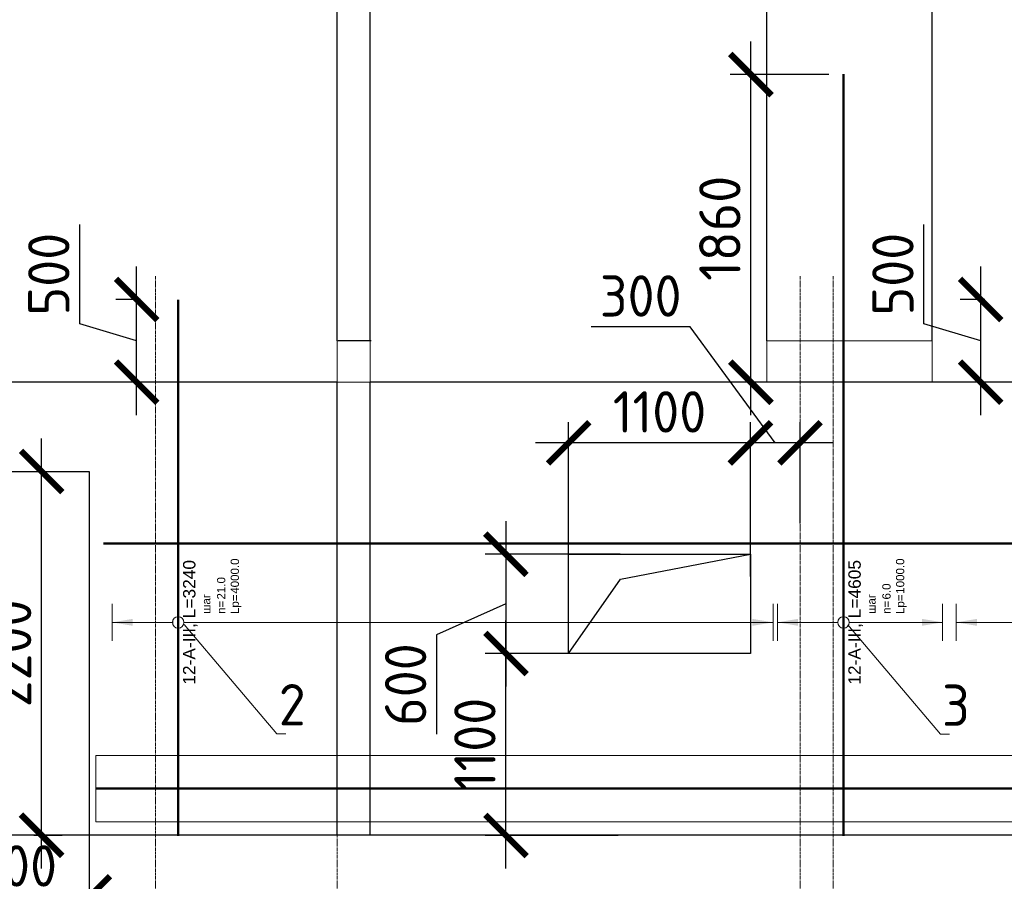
# Model space of a CAD drawing. Header units: millimetres. Extents: x 376598 to 1249954, y -318491 to -22134.
# Tile 218 of 256: x 590956 to 596913, y -32018 to -26808. Entities that reach past the tile are written whole.
import ezdxf
from ezdxf import colors
from ezdxf.entities.mleader import LeaderData, LeaderLine
from ezdxf.enums import TextEntityAlignment as Align
from ezdxf.math import Vec2, Vec3

# ---------------------------------------------------------------- set-up
doc = ezdxf.new("R2010")
doc.units = ezdxf.units.MM
doc.set_wipeout_variables(frame=1)
for name, pattern in [('______5', [1100, 800, -100, 100, -100]), ('________', [0]), ('осевая', [50.8, 31.75, -6.35, 6.35, -6.35])]:
    doc.linetypes.add(name, pattern=pattern)
for name, color, linetype, lineweight in [('Standard', 7, 'Continuous', 25), ('АрмСтер', 2, 'Continuous', 50), ('Оси', 40, '______5', 18), ('подоснова', 151, 'Continuous', 5), ('РАЗМЕРЫ', 1, 'Continuous', 9)]:
    doc.layers.add(name, color=color, linetype=linetype, lineweight=lineweight)
doc.layers.add('АрмСтер_атрибуты', color=2, linetype='Continuous', lineweight=0, plot=False)
doc.layers.add('Размеры _поперечного армирования', color=7, linetype='Continuous')
doc.styles.add('GOST-2.304_Type-B', font='GOST_Common.ttf')
doc.styles.get("Standard").update_dxf_attribs({"font": 'arial.ttf'})
doc.styles.add('Аннотативный', font='arial.ttf')
doc.dimstyles.new('СПДС', dxfattribs={"dimscale": 100, "dimtxt": 2.5, "dimasz": 2.5, "dimexe": 1.25, "dimexo": 0, "dimtad": 1, "dimdec": 0, "dimtxsty": 'GOST-2.304_Type-B', "dimblk": 'ARCHTICK', "dimcen": 2.5, "dimdle": 2, "dimadec": 0, "dimazin": 2, "dimtfac": 0.75, "dimtdec": 0, "dimtmove": 1, "dimatfit": 3, "dimfxl": 1, "dimtolj": 1, "dimarcsym": 1})

# ---------------------------------------------------------------- blocks, each defined once
blk = doc.blocks.new('*U101')
at = {"layer": 'РАЗМЕРЫ'}
for p, q in [((112.5, 400), (-112.5, 400)), ((112.5, -3600), (-112.5, -3600))]:
    blk.add_line(p, q, dxfattribs=at)
at = {"layer": 'РАЗМЕРЫ', "ltscale": 15}
blk.add_line((0, -3600), (0, 400), dxfattribs=at)
at = {"layer": 'РАЗМЕРЫ'}
for points in [[(0, 400), (20.9, 274.8), (-20.9, 274.8)], [(0, -3600), (20.9, -3474.8), (-20.9, -3474.8)]]:
    blk.add_solid(points, dxfattribs=at)
at = {"layer": 'АрмСтер_атрибуты', "color": 215, "ltscale": 15, "style": 'Аннотативный'}
for s, p in [('шаг', (51.4, -194.2)), ('n=', (51.4, -285.1)), ('Lр=', (50.2, -367.8))]:
    blk.add_text(s, height=50, dxfattribs=at).set_placement(p)
at = {"layer": 'АрмСтер_атрибуты', "style": 'Аннотативный', "flags": 8}
blk.add_attdef('ПОЗ', (110, 29.6), '', height=75, dxfattribs=at)
at = {"layer": 'АрмСтер_атрибуты', "color": 215, "style": 'Аннотативный'}
for tag, p, flags in [('ШАГ', (190.9, -194.2), 10), ('КОЛ', (138, -285.1), 8), ('ШИРИНА', (172.9, -367.8), 8)]:
    blk.add_attdef(tag, p, '', height=50, dxfattribs=dict(at, flags=flags))
at = {"layer": 'АрмСтер_атрибуты', "flags": 9}
for tag, p in [('МАССА', (-2096, -410.5)), ('ОБОЗНАЧЕНИЕ', (-2096, -524.4))]:
    blk.add_attdef(tag, p, '', height=75, dxfattribs=at)
at = {"linetype": 'Continuous', "lineweight": 0}
blk.add_wipeout([(35, 0), (28.3, 20.6), (10.8, 33.3), (-10.8, 33.3), (-28.3, 20.6), (-35, 0), (-28.3, -20.6), (-10.8, -33.3), (10.8, -33.3), (28.3, -20.6)], dxfattribs=at)
at = {"color": 0, "linetype": 'ByBlock', "lineweight": -2, "ltscale": 100}
blk.add_line((-1290, 0), (1950, 0), dxfattribs=at)
at = {"layer": 'РАЗМЕРЫ'}
blk.add_circle((0, 0), 35, dxfattribs=at)
at = {"layer": 'АрмСтер_атрибуты', "style": 'Аннотативный', "flags": 8}
blk.add_attdef('НАИМЕНОВАНИЕ', text='', height=75, dxfattribs=at).set_placement((0, -29.3), align=Align.TOP_CENTER)
blk = doc.blocks.new('*U148')
at = {"color": 0, "linetype": 'ByBlock', "lineweight": -2, "ltscale": 100}
blk.add_line((-6683.2, 0), (5111.8, 0), dxfattribs=at)
at = {"layer": 'АрмСтер_атрибуты', "flags": 9}
for tag, p in [('МАССА', (3805.8, 4789.5)), ('ОБОЗНАЧЕНИЕ', (3805.8, 4675.6))]:
    blk.add_attdef(tag, p, '', height=75, dxfattribs=at)
at = {"layer": 'АрмСтер_атрибуты', "style": 'Аннотативный', "flags": 8}
blk.add_attdef('ПОЗ', (110, 29.6), '', height=75, dxfattribs=at)
blk.add_attdef('НАИМЕНОВАНИЕ', text='', height=75, dxfattribs=at).set_placement((0, -29.3), align=Align.TOP_CENTER)
at = {"layer": 'АрмСтер_атрибуты', "color": 215, "style": 'Аннотативный'}
for tag, p, flags in [('ШАГ', (190.9, -194.2), 10), ('КОЛ', (138, -285.1), 8), ('ШИРИНА', (172.9, -367.8), 8)]:
    blk.add_attdef(tag, p, '', height=50, dxfattribs=dict(at, flags=flags))
blk = doc.blocks.new('_ArchTick')
at = {"color": 0, "linetype": 'ByBlock', "const_width": 0.15}
blk.add_lwpolyline([(-0.5, -0.5), (0.5, 0.5)], dxfattribs=at)
blk = doc.blocks.new('*D2046')
at = {"layer": 'DEFPOINTS', "color": 0, "lineweight": 0, "transparency": 16777216}
for p in [(591663.1, -28499.5), (591687.5, -28499.5), (591687.5, -28999.5)]:
    blk.add_point(p, dxfattribs=at)
at = {"layer": 'РАЗМЕРЫ', "color": 0, "lineweight": -2, "transparency": 16777216}
for p, q in [((591319.3, -28646.3), (591319.3, -28046.3)), ((591663.1, -29199.5), (591663.1, -28299.5)), ((591687.5, -28499.5), (591538.1, -28499.5)), ((591663.1, -28749.5), (591319.3, -28646.3)), ((591687.5, -28999.5), (591538.1, -28999.5))]:
    blk.add_line(p, q, dxfattribs=at)
at = {"layer": 'РАЗМЕРЫ', "color": 0, "lineweight": -2, "transparency": 16777216, "xscale": 250, "yscale": 250, "zscale": 250}
for p, rotation in [((591663.1, -28499.5), 90), ((591663.1, -28999.5), 270)]:
    blk.add_blockref('_ArchTick', p, dxfattribs=dict(at, rotation=rotation))
at = {"layer": 'РАЗМЕРЫ', "color": 0, "lineweight": 0, "transparency": 16777216, "insert": (591131.8, -28346.3), "char_height": 250, "attachment_point": 5, "rotation": 90, "style": 'GOST-2.304_Type-B'}
blk.add_mtext('\\A1;500', dxfattribs=at)
blk = doc.blocks.new('*U697')
at = {"layer": 'РАЗМЕРЫ'}
for p, q in [((112.5, 400), (-112.5, 400)), ((112.5, -600), (-112.5, -600))]:
    blk.add_line(p, q, dxfattribs=at)
at = {"layer": 'РАЗМЕРЫ', "ltscale": 15}
blk.add_line((0, -600), (0, 400), dxfattribs=at)
at = {"layer": 'РАЗМЕРЫ'}
for points in [[(0, 400), (20.9, 274.8), (-20.9, 274.8)], [(0, -600), (20.9, -474.8), (-20.9, -474.8)]]:
    blk.add_solid(points, dxfattribs=at)
at = {"layer": 'АрмСтер_атрибуты', "color": 215, "ltscale": 15, "style": 'Аннотативный'}
for s, p in [('шаг', (51.4, -194.2)), ('n=', (51.4, -285.1)), ('Lр=', (50.2, -367.8))]:
    blk.add_text(s, height=50, dxfattribs=at).set_placement(p)
at = {"layer": 'АрмСтер_атрибуты', "style": 'Аннотативный', "flags": 8}
blk.add_attdef('ПОЗ', (110, 29.6), '', height=75, dxfattribs=at)
at = {"layer": 'АрмСтер_атрибуты', "color": 215, "style": 'Аннотативный'}
for tag, p, flags in [('ШАГ', (190.9, -194.2), 10), ('КОЛ', (138, -285.1), 8), ('ШИРИНА', (172.9, -367.8), 8)]:
    blk.add_attdef(tag, p, '', height=50, dxfattribs=dict(at, flags=flags))
at = {"layer": 'АрмСтер_атрибуты', "flags": 9}
for tag, p in [('МАССА', (-2096, -810.5)), ('ОБОЗНАЧЕНИЕ', (-2096, -924.4))]:
    blk.add_attdef(tag, p, '', height=75, dxfattribs=at)
at = {"linetype": 'Continuous', "lineweight": 0}
blk.add_wipeout([(35, 0), (28.3, 20.6), (10.8, 33.3), (-10.8, 33.3), (-28.3, 20.6), (-35, 0), (-28.3, -20.6), (-10.8, -33.3), (10.8, -33.3), (28.3, -20.6)], dxfattribs=at)
at = {"color": 0, "linetype": 'ByBlock', "lineweight": -2, "ltscale": 100}
blk.add_line((-1290, 0), (3315, 0), dxfattribs=at)
at = {"layer": 'РАЗМЕРЫ'}
blk.add_circle((0, 0), 35, dxfattribs=at)
at = {"layer": 'АрмСтер_атрибуты', "style": 'Аннотативный', "flags": 8}
blk.add_attdef('НАИМЕНОВАНИЕ', text='', height=75, dxfattribs=at).set_placement((0, -29.3), align=Align.TOP_CENTER)
blk = doc.blocks.new('*U700')
at = {"layer": 'РАЗМЕРЫ'}
for p, q in [((112.5, 400), (-112.5, 400)), ((112.5, -1200), (-112.5, -1200))]:
    blk.add_line(p, q, dxfattribs=at)
at = {"layer": 'РАЗМЕРЫ', "ltscale": 15}
blk.add_line((0, -1200), (0, 400), dxfattribs=at)
at = {"layer": 'РАЗМЕРЫ'}
for points in [[(0, 400), (20.9, 274.8), (-20.9, 274.8)], [(0, -1200), (20.9, -1074.8), (-20.9, -1074.8)]]:
    blk.add_solid(points, dxfattribs=at)
at = {"layer": 'АрмСтер_атрибуты', "color": 215, "ltscale": 15, "style": 'Аннотативный'}
for s, p in [('шаг', (51.4, -194.2)), ('n=', (51.4, -285.1)), ('Lр=', (50.2, -367.8))]:
    blk.add_text(s, height=50, dxfattribs=at).set_placement(p)
at = {"layer": 'АрмСтер_атрибуты', "style": 'Аннотативный', "flags": 8}
blk.add_attdef('ПОЗ', (110, 29.6), '', height=75, dxfattribs=at)
at = {"layer": 'АрмСтер_атрибуты', "color": 215, "style": 'Аннотативный'}
for tag, p, flags in [('ШАГ', (190.9, -194.2), 10), ('КОЛ', (138, -285.1), 8), ('ШИРИНА', (172.9, -367.8), 8)]:
    blk.add_attdef(tag, p, '', height=50, dxfattribs=dict(at, flags=flags))
at = {"layer": 'АрмСтер_атрибуты', "flags": 9}
for tag, p in [('МАССА', (-2096, -410.5)), ('ОБОЗНАЧЕНИЕ', (-2096, -524.4))]:
    blk.add_attdef(tag, p, '', height=75, dxfattribs=at)
at = {"linetype": 'Continuous', "lineweight": 0}
blk.add_wipeout([(35, 0), (28.3, 20.6), (10.8, 33.3), (-10.8, 33.3), (-28.3, 20.6), (-35, 0), (-28.3, -20.6), (-10.8, -33.3), (10.8, -33.3), (28.3, -20.6)], dxfattribs=at)
at = {"color": 0, "linetype": 'ByBlock', "lineweight": -2, "ltscale": 100}
blk.add_line((-1290, 0), (1950, 0), dxfattribs=at)
at = {"layer": 'РАЗМЕРЫ'}
blk.add_circle((0, 0), 35, dxfattribs=at)
at = {"layer": 'АрмСтер_атрибуты', "style": 'Аннотативный', "flags": 8}
blk.add_attdef('НАИМЕНОВАНИЕ', text='', height=75, dxfattribs=at).set_placement((0, -29.3), align=Align.TOP_CENTER)
blk = doc.blocks.new('*D2079')
at = {"layer": 'DEFPOINTS', "color": 0, "lineweight": 0, "transparency": 16777216}
for p in [(596770.5, -28499.5), (596794.9, -28499.5), (596794.9, -28999.5)]:
    blk.add_point(p, dxfattribs=at)
at = {"layer": 'РАЗМЕРЫ', "color": 0, "lineweight": -2, "transparency": 16777216}
for p, q in [((596426.7, -28646.3), (596426.7, -28046.3)), ((596770.5, -29199.5), (596770.5, -28299.5)), ((596794.9, -28499.5), (596645.5, -28499.5)), ((596770.5, -28749.5), (596426.7, -28646.3)), ((596794.9, -28999.5), (596645.5, -28999.5))]:
    blk.add_line(p, q, dxfattribs=at)
at = {"layer": 'РАЗМЕРЫ', "color": 0, "lineweight": -2, "transparency": 16777216, "xscale": 250, "yscale": 250, "zscale": 250}
for p, rotation in [((596770.5, -28499.5), 90), ((596770.5, -28999.5), 270)]:
    blk.add_blockref('_ArchTick', p, dxfattribs=dict(at, rotation=rotation))
at = {"layer": 'РАЗМЕРЫ', "color": 0, "lineweight": 0, "transparency": 16777216, "insert": (596239.2, -28346.3), "char_height": 250, "attachment_point": 5, "rotation": 90, "style": 'GOST-2.304_Type-B'}
blk.add_mtext('\\A1;500', dxfattribs=at)
blk = doc.blocks.new('_None')
blk = doc.blocks.new('*D2081')
at = {"layer": 'DEFPOINTS', "color": 0, "lineweight": 0, "transparency": 16777216}
for p in [(595379.5, -27139.4), (595851.1, -27139.4), (595851.1, -28999.5)]:
    blk.add_point(p, dxfattribs=at)
at = {"layer": 'РАЗМЕРЫ', "color": 0, "lineweight": -2, "transparency": 16777216}
for p, q in [((595379.5, -29199.5), (595379.5, -26939.4)), ((595851.1, -27139.4), (595254.5, -27139.4)), ((595851.1, -28999.5), (595254.5, -28999.5))]:
    blk.add_line(p, q, dxfattribs=at)
at = {"layer": 'РАЗМЕРЫ', "color": 0, "lineweight": -2, "transparency": 16777216, "xscale": 250, "yscale": 250, "zscale": 250}
for p, rotation in [((595379.5, -27139.4), 90), ((595379.5, -28999.5), 270)]:
    blk.add_blockref('_ArchTick', p, dxfattribs=dict(at, rotation=rotation))
at = {"layer": 'РАЗМЕРЫ', "color": 0, "lineweight": 0, "transparency": 16777216, "insert": (595192, -28069.4), "char_height": 250, "attachment_point": 5, "rotation": 90, "style": 'GOST-2.304_Type-B'}
blk.add_mtext('\\A1;1860', dxfattribs=at)
blk = doc.blocks.new('*U748')
at = {"color": 0, "linetype": 'ByBlock', "lineweight": -2, "ltscale": 100}
blk.add_line((-6683.2, 0), (5111.8, 0), dxfattribs=at)
at = {"layer": 'АрмСтер_атрибуты', "flags": 9}
for tag, p in [('МАССА', (3805.8, 3789.5)), ('ОБОЗНАЧЕНИЕ', (3805.8, 3675.6))]:
    blk.add_attdef(tag, p, '', height=75, dxfattribs=at)
at = {"layer": 'АрмСтер_атрибуты', "style": 'Аннотативный', "flags": 8}
blk.add_attdef('ПОЗ', (110, 29.6), '', height=75, dxfattribs=at)
blk.add_attdef('НАИМЕНОВАНИЕ', text='', height=75, dxfattribs=at).set_placement((0, -29.3), align=Align.TOP_CENTER)
at = {"layer": 'АрмСтер_атрибуты', "color": 215, "style": 'Аннотативный'}
for tag, p, flags in [('ШАГ', (190.9, -194.2), 10), ('КОЛ', (138, -285.1), 8), ('ШИРИНА', (172.9, -367.8), 8)]:
    blk.add_attdef(tag, p, '', height=50, dxfattribs=dict(at, flags=flags))
blk = doc.blocks.new('*D2562')
at = {"layer": 'DEFPOINTS', "color": 0, "lineweight": 0, "transparency": 16777216}
for p in [(595376.9, -29366.7), (595676.9, -29853.5), (595376.9, -30175.5)]:
    blk.add_point(p, dxfattribs=at)
at = {"layer": 'РАЗМЕРЫ', "color": 0, "lineweight": -2, "transparency": 16777216}
for p, q in [((595013.1, -28665.9), (594413.1, -28665.9)), ((595526.9, -29366.7), (595013.1, -28665.9)), ((595376.9, -30175.5), (595376.9, -29241.7)), ((595676.9, -29853.5), (595676.9, -29241.7)), ((595876.9, -29366.7), (595176.9, -29366.7))]:
    blk.add_line(p, q, dxfattribs=at)
at = {"layer": 'РАЗМЕРЫ', "color": 0, "lineweight": -2, "transparency": 16777216, "xscale": 250, "yscale": 250, "zscale": 250, "rotation": 180}
blk.add_blockref('_ArchTick', (595376.9, -29366.7), dxfattribs=at)
at = {"layer": 'РАЗМЕРЫ', "color": 0, "lineweight": -2, "transparency": 16777216, "xscale": 250, "yscale": 250, "zscale": 250}
blk.add_blockref('_ArchTick', (595676.9, -29366.7), dxfattribs=at)
at = {"layer": 'РАЗМЕРЫ', "color": 0, "lineweight": 0, "transparency": 16777216, "insert": (594713.1, -28478.4), "char_height": 250, "attachment_point": 5, "style": 'GOST-2.304_Type-B'}
blk.add_mtext('\\A1;300', dxfattribs=at)
blk = doc.blocks.new('*D2563')
at = {"layer": 'DEFPOINTS', "color": 0, "lineweight": 0, "transparency": 16777216}
for p in [(594276.9, -29366.7), (595376.9, -29708.6), (594276.9, -30136)]:
    blk.add_point(p, dxfattribs=at)
at = {"layer": 'РАЗМЕРЫ', "color": 0, "lineweight": -2, "transparency": 16777216}
for p, q in [((594276.9, -30136), (594276.9, -29241.7)), ((595376.9, -29708.6), (595376.9, -29241.7)), ((595576.9, -29366.7), (594076.9, -29366.7))]:
    blk.add_line(p, q, dxfattribs=at)
at = {"layer": 'РАЗМЕРЫ', "color": 0, "lineweight": -2, "transparency": 16777216, "xscale": 250, "yscale": 250, "zscale": 250, "rotation": 180}
blk.add_blockref('_ArchTick', (594276.9, -29366.7), dxfattribs=at)
at = {"layer": 'РАЗМЕРЫ', "color": 0, "lineweight": -2, "transparency": 16777216, "xscale": 250, "yscale": 250, "zscale": 250}
blk.add_blockref('_ArchTick', (595376.9, -29366.7), dxfattribs=at)
at = {"layer": 'РАЗМЕРЫ', "color": 0, "lineweight": 0, "transparency": 16777216, "insert": (594826.9, -29179.2), "char_height": 250, "attachment_point": 5, "style": 'GOST-2.304_Type-B'}
blk.add_mtext('\\A1;1100', dxfattribs=at)
blk = doc.blocks.new('*D2564')
at = {"layer": 'DEFPOINTS', "color": 0, "lineweight": 0, "transparency": 16777216}
for p in [(593897.4, -30640.2), (594576.3, -30640.2), (594576.3, -31740.5)]:
    blk.add_point(p, dxfattribs=at)
at = {"layer": 'РАЗМЕРЫ', "color": 0, "lineweight": -2, "transparency": 16777216}
for p, q in [((593897.4, -31940.5), (593897.4, -30440.2)), ((594576.3, -30640.2), (593772.4, -30640.2)), ((594576.3, -31740.5), (593772.4, -31740.5))]:
    blk.add_line(p, q, dxfattribs=at)
at = {"layer": 'РАЗМЕРЫ', "color": 0, "lineweight": -2, "transparency": 16777216, "xscale": 250, "yscale": 250, "zscale": 250}
for p, rotation in [((593897.4, -30640.2), 90), ((593897.4, -31740.5), 270)]:
    blk.add_blockref('_ArchTick', p, dxfattribs=dict(at, rotation=rotation))
at = {"layer": 'РАЗМЕРЫ', "color": 0, "lineweight": 0, "transparency": 16777216, "insert": (593709.9, -31190.3), "char_height": 250, "attachment_point": 5, "rotation": 90, "style": 'GOST-2.304_Type-B'}
blk.add_mtext('\\A1;1100', dxfattribs=at)
blk = doc.blocks.new('*D2565')
at = {"layer": 'DEFPOINTS', "color": 0, "lineweight": 0, "transparency": 16777216}
for p in [(594588.3, -30040.2), (593897.4, -30640.2), (594588.3, -30640.2)]:
    blk.add_point(p, dxfattribs=at)
at = {"layer": 'РАЗМЕРЫ', "color": 0, "lineweight": -2, "transparency": 16777216}
for p, q in [((593897.4, -29840.2), (593897.4, -30840.2)), ((594588.3, -30040.2), (593772.4, -30040.2)), ((593897.4, -30340.2), (593478.2, -30528.2)), ((593478.2, -30528.2), (593478.2, -31128.2)), ((594588.3, -30640.2), (593772.4, -30640.2))]:
    blk.add_line(p, q, dxfattribs=at)
at = {"layer": 'РАЗМЕРЫ', "color": 0, "lineweight": -2, "transparency": 16777216, "xscale": 250, "yscale": 250, "zscale": 250}
for p, rotation in [((593897.4, -30040.2), 90), ((593897.4, -30640.2), 270)]:
    blk.add_blockref('_ArchTick', p, dxfattribs=dict(at, rotation=rotation))
at = {"layer": 'РАЗМЕРЫ', "color": 0, "lineweight": 0, "transparency": 16777216, "insert": (593290.7, -30828.2), "char_height": 250, "attachment_point": 5, "rotation": 90, "style": 'GOST-2.304_Type-B'}
blk.add_mtext('\\A1;600', dxfattribs=at)
blk = doc.blocks.new('*D2571')
at = {"layer": 'DEFPOINTS', "color": 0, "lineweight": 0, "transparency": 16777216}
for p in [(591041, -29539.5), (591088.3, -29539.5), (591041, -31739.5)]:
    blk.add_point(p, dxfattribs=at)
at = {"layer": 'Размеры _поперечного армирования', "color": 0, "lineweight": -2, "transparency": 16777216}
for p, q in [((591088.3, -31939.5), (591088.3, -29339.5)), ((591041, -29539.5), (591213.3, -29539.5)), ((591041, -31739.5), (591213.3, -31739.5))]:
    blk.add_line(p, q, dxfattribs=at)
at = {"layer": 'Размеры _поперечного армирования', "color": 0, "lineweight": -2, "transparency": 16777216, "xscale": 250, "yscale": 250, "zscale": 250}
for p, rotation in [((591088.3, -29539.5), 90), ((591088.3, -31739.5), 270)]:
    blk.add_blockref('_ArchTick', p, dxfattribs=dict(at, rotation=rotation))
at = {"layer": 'Размеры _поперечного армирования', "color": 0, "transparency": 16777216, "insert": (590900.8, -30639.5), "char_height": 250, "attachment_point": 5, "rotation": 90, "style": 'GOST-2.304_Type-B'}
blk.add_mtext('\\A1;2200', dxfattribs=at)
blk = doc.blocks.new('*D2575')
at = {"layer": 'DEFPOINTS', "color": 0, "lineweight": 0, "transparency": 16777216}
for p in [(590376.9, -31739.5), (591376.9, -31739.5), (591376.9, -32112.1)]:
    blk.add_point(p, dxfattribs=at)
at = {"layer": 'Размеры _поперечного армирования', "color": 0, "lineweight": -2, "transparency": 16777216}
for p, q in [((590376.9, -31739.5), (590376.9, -32237.1)), ((591376.9, -31739.5), (591376.9, -32237.1)), ((590176.9, -32112.1), (591576.9, -32112.1))]:
    blk.add_line(p, q, dxfattribs=at)
at = {"layer": 'Размеры _поперечного армирования', "color": 0, "lineweight": -2, "transparency": 16777216, "xscale": 250, "yscale": 250, "zscale": 250, "rotation": 180}
blk.add_blockref('_ArchTick', (590376.9, -32112.1), dxfattribs=at)
at = {"layer": 'Размеры _поперечного армирования', "color": 0, "lineweight": -2, "transparency": 16777216, "xscale": 250, "yscale": 250, "zscale": 250}
blk.add_blockref('_ArchTick', (591376.9, -32112.1), dxfattribs=at)
at = {"layer": 'Размеры _поперечного армирования', "color": 0, "transparency": 16777216, "insert": (590876.9, -31924.6), "char_height": 250, "attachment_point": 5, "style": 'GOST-2.304_Type-B'}
blk.add_mtext('\\A1;1000', dxfattribs=at)
blk = doc.blocks.new('*D2626')
at = {"layer": 'DEFPOINTS', "color": 0, "lineweight": 0, "transparency": 16777216}
for p in [(592876.9, -26520.4), (588276.9, -28749.5), (592876.9, -28749.5)]:
    blk.add_point(p, dxfattribs=at)
at = {"layer": 'РАЗМЕРЫ', "color": 0, "lineweight": -2, "transparency": 16777216}
for p, q in [((588276.9, -28749.5), (588276.9, -26395.4)), ((592876.9, -28749.5), (592876.9, -26395.4)), ((588076.9, -26520.4), (593076.9, -26520.4))]:
    blk.add_line(p, q, dxfattribs=at)
at = {"layer": 'РАЗМЕРЫ', "color": 0, "lineweight": -2, "transparency": 16777216, "xscale": 250, "yscale": 250, "zscale": 250, "rotation": 180}
blk.add_blockref('_ArchTick', (588276.9, -26520.4), dxfattribs=at)
at = {"layer": 'РАЗМЕРЫ', "color": 0, "lineweight": -2, "transparency": 16777216, "xscale": 250, "yscale": 250, "zscale": 250}
blk.add_blockref('_ArchTick', (592876.9, -26520.4), dxfattribs=at)
at = {"layer": 'РАЗМЕРЫ', "color": 0, "lineweight": 0, "transparency": 16777216, "insert": (590576.9, -26332.9), "char_height": 250, "attachment_point": 5, "style": 'GOST-2.304_Type-B'}
blk.add_mtext('\\A1;4600', dxfattribs=at)
blk = doc.blocks.new('*D2627')
at = {"layer": 'DEFPOINTS', "color": 0, "lineweight": 0, "transparency": 16777216}
for p in [(595476.9, -26520.4), (593076.9, -28749.5), (595476.9, -28749.5)]:
    blk.add_point(p, dxfattribs=at)
at = {"layer": 'РАЗМЕРЫ', "color": 0, "lineweight": -2, "transparency": 16777216}
for p, q in [((593076.9, -28749.5), (593076.9, -26395.4)), ((595476.9, -28749.5), (595476.9, -26395.4)), ((592876.9, -26520.4), (595676.9, -26520.4))]:
    blk.add_line(p, q, dxfattribs=at)
at = {"layer": 'РАЗМЕРЫ', "color": 0, "lineweight": -2, "transparency": 16777216, "xscale": 250, "yscale": 250, "zscale": 250, "rotation": 180}
blk.add_blockref('_ArchTick', (593076.9, -26520.4), dxfattribs=at)
at = {"layer": 'РАЗМЕРЫ', "color": 0, "lineweight": -2, "transparency": 16777216, "xscale": 250, "yscale": 250, "zscale": 250}
blk.add_blockref('_ArchTick', (595476.9, -26520.4), dxfattribs=at)
at = {"layer": 'РАЗМЕРЫ', "color": 0, "lineweight": 0, "transparency": 16777216, "insert": (594276.9, -26332.9), "char_height": 250, "attachment_point": 5, "style": 'GOST-2.304_Type-B'}
blk.add_mtext('\\A1;2400', dxfattribs=at)
blk = doc.blocks.new('*D2628')
at = {"layer": 'DEFPOINTS', "color": 0, "lineweight": 0, "transparency": 16777216}
for p in [(596476.9, -26520.4), (595476.9, -28749.5), (596476.9, -28749.5)]:
    blk.add_point(p, dxfattribs=at)
at = {"layer": 'РАЗМЕРЫ', "color": 0, "lineweight": -2, "transparency": 16777216}
for p, q in [((595476.9, -28749.5), (595476.9, -26395.4)), ((596476.9, -28749.5), (596476.9, -26395.4)), ((595276.9, -26520.4), (596676.9, -26520.4))]:
    blk.add_line(p, q, dxfattribs=at)
at = {"layer": 'РАЗМЕРЫ', "color": 0, "lineweight": -2, "transparency": 16777216, "xscale": 250, "yscale": 250, "zscale": 250, "rotation": 180}
blk.add_blockref('_ArchTick', (595476.9, -26520.4), dxfattribs=at)
at = {"layer": 'РАЗМЕРЫ', "color": 0, "lineweight": -2, "transparency": 16777216, "xscale": 250, "yscale": 250, "zscale": 250}
blk.add_blockref('_ArchTick', (596476.9, -26520.4), dxfattribs=at)
at = {"layer": 'РАЗМЕРЫ', "color": 0, "lineweight": 0, "transparency": 16777216, "insert": (595976.9, -26332.9), "char_height": 250, "attachment_point": 5, "style": 'GOST-2.304_Type-B'}
blk.add_mtext('\\A1;1000', dxfattribs=at)
blk = doc.blocks.new('*D2629')
at = {"layer": 'DEFPOINTS', "color": 0, "lineweight": 0, "transparency": 16777216}
for p in [(598226.9, -26520.4), (596476.9, -28749.5), (598226.9, -28749.5)]:
    blk.add_point(p, dxfattribs=at)
at = {"layer": 'РАЗМЕРЫ', "color": 0, "lineweight": -2, "transparency": 16777216}
for p, q in [((596476.9, -28749.5), (596476.9, -26395.4)), ((598226.9, -28749.5), (598226.9, -26395.4)), ((596276.9, -26520.4), (598426.9, -26520.4))]:
    blk.add_line(p, q, dxfattribs=at)
at = {"layer": 'РАЗМЕРЫ', "color": 0, "lineweight": -2, "transparency": 16777216, "xscale": 250, "yscale": 250, "zscale": 250, "rotation": 180}
blk.add_blockref('_ArchTick', (596476.9, -26520.4), dxfattribs=at)
at = {"layer": 'РАЗМЕРЫ', "color": 0, "lineweight": -2, "transparency": 16777216, "xscale": 250, "yscale": 250, "zscale": 250}
blk.add_blockref('_ArchTick', (598226.9, -26520.4), dxfattribs=at)
at = {"layer": 'РАЗМЕРЫ', "color": 0, "lineweight": 0, "transparency": 16777216, "insert": (597351.9, -26332.9), "char_height": 250, "attachment_point": 5, "style": 'GOST-2.304_Type-B'}
blk.add_mtext('\\A1;1750', dxfattribs=at)
blk = doc.blocks.new('*D2632')
at = {"layer": 'DEFPOINTS', "color": 0, "lineweight": 0, "transparency": 16777216}
for p in [(592876.9, -26520.4), (592876.9, -26659.9), (593076.9, -28749.5)]:
    blk.add_point(p, dxfattribs=at)
at = {"layer": 'РАЗМЕРЫ', "color": 0, "lineweight": -2, "transparency": 16777216}
for p, q in [((592976.9, -26520.4), (593080, -26176.6)), ((593080, -26176.6), (593680, -26176.6)), ((592876.9, -26659.9), (592876.9, -26395.4)), ((593076.9, -28749.5), (593076.9, -26395.4)), ((593276.9, -26520.4), (592676.9, -26520.4))]:
    blk.add_line(p, q, dxfattribs=at)
at = {"layer": 'РАЗМЕРЫ', "color": 0, "lineweight": -2, "transparency": 16777216, "xscale": 250, "yscale": 250, "zscale": 250, "rotation": 180}
blk.add_blockref('_ArchTick', (592876.9, -26520.4), dxfattribs=at)
at = {"layer": 'РАЗМЕРЫ', "color": 0, "lineweight": -2, "transparency": 16777216, "xscale": 250, "yscale": 250, "zscale": 250}
blk.add_blockref('_ArchTick', (593076.9, -26520.4), dxfattribs=at)
at = {"layer": 'РАЗМЕРЫ', "color": 0, "lineweight": 0, "transparency": 16777216, "insert": (593380, -25989.1), "char_height": 250, "attachment_point": 5, "style": 'GOST-2.304_Type-B'}
blk.add_mtext('\\A1;200', dxfattribs=at)

msp = doc.modelspace()

# ---------------------------------------------------------------- linework, layer by layer
at = {"color": 7, "linetype": 'Continuous', "lineweight": 25, "transparency": 33554687}
for p, q in [((603326.9, -31739.5), (580280.2, -31739.5)), ((591826.9, -31739.5), (582726.9, -31739.5)), ((603326.9, -31739.5), (591826.9, -31739.5))]:
    msp.add_line(p, q, dxfattribs=at)
at = {"layer": 'Standard', "color": 7, "linetype": '________', "lineweight": 25, "transparency": 33554687}
for p, q in [((593082.5, -28749.5), (592882.5, -28749.5)), ((592876.9, -28999.5), (582176.9, -28999.5)), ((592876.9, -31739.5), (592876.9, -28999.5)), ((593076.9, -31739.5), (593076.9, -28999.5)), ((603226.9, -28999.5), (593076.9, -28999.5)), ((590376.9, -29539.5), (591376.9, -29539.5)), ((591376.9, -29539.5), (591376.9, -31739.5))]:
    msp.add_line(p, q, dxfattribs=at)
at = {"layer": 'Оси', "color": 16, "linetype": 'осевая', "lineweight": 0, "ltscale": 0.5, "transparency": 33554687}
for p, q in [((591776.9, -28358.9), (591776.9, -34183.6)), ((592876.9, -28358.9), (592876.9, -34183.6)), ((595876.9, -28358.9), (595876.9, -34183.6))]:
    msp.add_line(p, q, dxfattribs=at)

# ---------------------------------------------------------------- dimensions: what is measured, and where the dimension line sits
at = {"layer": 'Размеры _поперечного армирования', "color": 4}
dim = msp.add_linear_dim(base=(591088.3, -29539.5), p1=(591041, -31739.5), p2=(591041, -29539.5), angle=90, dimstyle='СПДС', dxfattribs=at)
dim.commit()
dim.dimension.update_dxf_attribs({"geometry": '*D2571', "text_midpoint": (590900.8, -30639.5)})

# ---------------------------------------------------------------- next in the draw order: block references
at = {"layer": 'АрмСтер', "ltscale": 15}
ref = msp.add_blockref('*U101', (591914.5, -30451.9, -360), dxfattribs=dict(at, rotation=90))
ref.add_attrib('НАИМЕНОВАНИЕ', '12-A-III, L=3240', dxfattribs={"layer": 'АрмСтер_атрибуты', "height": 75, "rotation": 90, "style": 'Аннотативный', "flags": 8}).set_placement((591943.8, -30451.9, -360), align=Align.TOP_CENTER)
ref.add_attrib('КОЛ', '21.0', (592199.6, -30313.8, -360), dxfattribs={"layer": 'АрмСтер_атрибуты', "color": 215, "height": 50, "rotation": 90, "style": 'Аннотативный', "flags": 8})
ref.add_attrib('ШИРИНА', '4000.0', (592282.3, -30279, -360), dxfattribs={"layer": 'АрмСтер_атрибуты', "color": 215, "height": 50, "rotation": 90, "style": 'Аннотативный', "flags": 8})

# ---------------------------------------------------------------- next in the draw order: linework, layer by layer
at = {"color": 9, "lineweight": 0, "true_color": 0xc7c8ca}
for points in [[(593076.9, -28999.5), (593076.9, -28749.5), (592876.9, -28749.5), (592876.9, -28999.5)], [(596476.9, -28749.5), (596476.9, -28999.5), (595476.9, -28999.5), (595476.9, -28749.5)]]:
    msp.add_lwpolyline(points, close=True, dxfattribs=at)

# ---------------------------------------------------------------- next in the draw order: block references
at = {"layer": 'АрмСтер', "ltscale": 15}
msp.add_blockref('*U148', (598098.8, -31457.4), dxfattribs=at)

# ---------------------------------------------------------------- next in the draw order: dimensions: what is measured, and where the dimension line sits
at = {"layer": 'РАЗМЕРЫ', "color": 4, "lineweight": 0}
for p1, p2, picture, middle in [((593076.9, -28749.5), (592876.9, -26659.9), '*D2632', (593142.5, -25989.1)), ((588276.9, -28749.5), (592876.9, -28749.5), '*D2626', (590576.9, -26332.9))]:
    dim = msp.add_linear_dim(base=(592876.9, -26520.4), p1=p1, p2=p2, dimstyle='СПДС', dxfattribs=at)
    dim.commit()
    dim.dimension.update_dxf_attribs({"geometry": picture, "text_midpoint": middle})
at = {"layer": 'РАЗМЕРЫ', "color": 1, "lineweight": 0}
dim = msp.add_linear_dim(base=(591663.1, -28499.5), p1=(591687.5, -28999.5), p2=(591687.5, -28499.5), angle=90, dimstyle='СПДС', dxfattribs=at)
dim.commit()
dim.dimension.update_dxf_attribs({"geometry": '*D2046', "text_midpoint": (591131.8, -28583.8)})

# ---------------------------------------------------------------- next in the draw order: leaders
at = {"layer": 'подоснова'}
ml = msp.add_multileader_mtext('Standard', dxfattribs=at)
ml.set_content('2', color=256, style='GOST-2.304_Type-B')
ml.set_leader_properties(color=256, linetype='ByLayer', lineweight=15)
ml.set_arrow_properties(name='NONE')
ml.build(insert=Vec2(0, 0))
ml.multileader.update_dxf_attribs({"text_left_attachment_type": 6, "text_right_attachment_type": 6, "dogleg_length": 10, "arrow_head_size": 18})
ctx = ml.context
ctx.base_point, ctx.char_height, ctx.arrow_head_size, ctx.landing_gap_size, ctx.plane_origin = Vec3(592522, -31125, -360), 250, 18, 20, Vec3(591527.5, -29361.9, -360)
ctx.left_attachment, ctx.right_attachment, ctx.text_align_type = 6, 6, 1
notes = []
notes.append((ctx, [(0, (1, 1, 0), (592512, -31125, -360), (1, 0), 10, [(0, [(591951.6, -30464, -360)], 0, [])])]))
ctx.mtext.insert, ctx.mtext.width, ctx.mtext.alignment, ctx.mtext.flow_direction = Vec3(592604.5, -30825, -360), 22.898, 2, 5
for ctx, leaders in notes:
    for number, flags, end, landing, length, lines in leaders:
        leader = LeaderData()
        leader.index, (leader.has_last_leader_line, leader.has_dogleg_vector, leader.attachment_direction) = number, flags
        leader.last_leader_point, leader.dogleg_vector, leader.dogleg_length = Vec3(end), Vec3(landing), length
        for number, points, colour, breaks in lines:
            line = LeaderLine()
            line.index, line.vertices, line.color, line.breaks = number, Vec3.list(points), colors.encode_raw_color(colour), breaks
            leader.lines.append(line)
        ctx.leaders.append(leader)

# ---------------------------------------------------------------- next in the draw order: linework, layer by layer
at = {"layer": 'Оси', "color": 16, "linetype": 'осевая', "lineweight": 0, "ltscale": 0.5, "transparency": 33554687}
msp.add_line((595676.9, -28358.9), (595676.9, -34183.6), dxfattribs=at)

# ---------------------------------------------------------------- next in the draw order: block references
at = {"layer": 'АрмСтер', "ltscale": 15}
ref = msp.add_blockref('*U700', (597021.9, -30451.9, -360), dxfattribs=dict(at, rotation=90))
ref.add_attrib('НАИМЕНОВАНИЕ', '12-A-III, L=3240', dxfattribs={"layer": 'АрмСтер_атрибуты', "height": 75, "rotation": 90, "style": 'Аннотативный', "flags": 8}).set_placement((597051.2, -30451.9, -360), align=Align.TOP_CENTER)
ref.add_attrib('КОЛ', '9.0', (597307, -30313.8, -360), dxfattribs={"layer": 'АрмСтер_атрибуты', "color": 215, "height": 50, "rotation": 90, "style": 'Аннотативный', "flags": 8})
ref.add_attrib('ШИРИНА', '1600.0', (597389.7, -30279, -360), dxfattribs={"layer": 'АрмСтер_атрибуты', "color": 215, "height": 50, "rotation": 90, "style": 'Аннотативный', "flags": 8})

# ---------------------------------------------------------------- next in the draw order: dimensions: what is measured, and where the dimension line sits
at = {"layer": 'Размеры _поперечного армирования', "color": 4}
dim = msp.add_linear_dim(base=(591376.9, -32112.1), p1=(590376.9, -31739.5), p2=(591376.9, -31739.5), dimstyle='СПДС', dxfattribs=at)
dim.commit()
dim.dimension.update_dxf_attribs({"geometry": '*D2575', "text_midpoint": (590876.9, -31924.6)})

# ---------------------------------------------------------------- next in the draw order: block references
at = {"layer": 'АрмСтер', "ltscale": 15}
ref = msp.add_blockref('*U697', (595940, -30451.9, -360), dxfattribs=dict(at, rotation=90))
ref.add_attrib('НАИМЕНОВАНИЕ', '12-A-III, L=4605', dxfattribs={"layer": 'АрмСтер_атрибуты', "height": 75, "rotation": 90, "style": 'Аннотативный', "flags": 8}).set_placement((595969.3, -30451.9, -360), align=Align.TOP_CENTER)
ref.add_attrib('КОЛ', '6.0', (596225.1, -30313.8, -360), dxfattribs={"layer": 'АрмСтер_атрибуты', "color": 215, "height": 50, "rotation": 90, "style": 'Аннотативный', "flags": 8})
ref.add_attrib('ШИРИНА', '1000.0', (596307.8, -30279, -360), dxfattribs={"layer": 'АрмСтер_атрибуты', "color": 215, "height": 50, "rotation": 90, "style": 'Аннотативный', "flags": 8})

# ---------------------------------------------------------------- next in the draw order: linework, layer by layer
at = {"layer": 'РАЗМЕРЫ', "color": 4}
msp.add_lwpolyline([(591415.7, -31257.4), (603210.7, -31257.4), (603210.7, -31657.4), (591415.7, -31657.4)], close=True, dxfattribs=at)

# ---------------------------------------------------------------- next in the draw order: dimensions: what is measured, and where the dimension line sits
at = {"layer": 'РАЗМЕРЫ', "color": 4, "lineweight": 0}
for base, p1, p2, picture, middle in [((595476.9, -26520.4), (593076.9, -28749.5), (595476.9, -28749.5), '*D2627', (594276.9, -26332.9)), ((596476.9, -26520.4), (595476.9, -28749.5), (596476.9, -28749.5), '*D2628', (595976.9, -26332.9)), ((598226.9, -26520.4), (596476.9, -28749.5), (598226.9, -28749.5), '*D2629', (597351.9, -26332.9))]:
    dim = msp.add_linear_dim(base=base, p1=p1, p2=p2, dimstyle='СПДС', dxfattribs=at)
    dim.commit()
    dim.dimension.update_dxf_attribs({"geometry": picture, "text_midpoint": middle})
at = {"layer": 'РАЗМЕРЫ', "color": 1, "lineweight": 0}
for base, p1, p2, picture, middle in [((595379.5, -27139.4), (595851.1, -28999.5), (595851.1, -27139.4), '*D2081', (595192, -28069.4)), ((596770.5, -28499.5), (596794.9, -28999.5), (596794.9, -28499.5), '*D2079', (596239.2, -28583.8))]:
    dim = msp.add_linear_dim(base=base, p1=p1, p2=p2, angle=90, dimstyle='СПДС', dxfattribs=at)
    dim.commit()
    dim.dimension.update_dxf_attribs({"geometry": picture, "text_midpoint": middle})

# ---------------------------------------------------------------- next in the draw order: leaders
at = {"layer": 'подоснова'}
ml = msp.add_multileader_mtext('Standard', dxfattribs=at)
ml.set_content('3', color=256, style='GOST-2.304_Type-B')
ml.set_leader_properties(color=256, linetype='ByLayer', lineweight=15)
ml.set_arrow_properties(name='NONE')
ml.build(insert=Vec2(0, 0))
ml.multileader.update_dxf_attribs({"text_left_attachment_type": 6, "text_right_attachment_type": 6, "dogleg_length": 10, "arrow_head_size": 18})
ctx = ml.context
ctx.base_point, ctx.char_height, ctx.arrow_head_size, ctx.landing_gap_size, ctx.plane_origin = Vec3(596537.7, -31128.4, -360), 250, 18, 20, Vec3(595543.2, -29365.3, -360)
ctx.left_attachment, ctx.right_attachment, ctx.text_align_type = 6, 6, 1
notes = []
notes.append((ctx, [(0, (1, 1, 0), (596527.7, -31128.4, -360), (1, 0), 10, [(0, [(595967.3, -30467.3, -360)], 0, [])])]))
ctx.mtext.insert, ctx.mtext.width, ctx.mtext.alignment, ctx.mtext.flow_direction = Vec3(596620.2, -30828.4, -360), 22.898, 2, 5
for ctx, leaders in notes:
    for number, flags, end, landing, length, lines in leaders:
        leader = LeaderData()
        leader.index, (leader.has_last_leader_line, leader.has_dogleg_vector, leader.attachment_direction) = number, flags
        leader.last_leader_point, leader.dogleg_vector, leader.dogleg_length = Vec3(end), Vec3(landing), length
        for number, points, colour, breaks in lines:
            line = LeaderLine()
            line.index, line.vertices, line.color, line.breaks = number, Vec3.list(points), colors.encode_raw_color(colour), breaks
            leader.lines.append(line)
        ctx.leaders.append(leader)

# ---------------------------------------------------------------- next in the draw order: block references
at = {"layer": 'АрмСтер', "ltscale": 15}
msp.add_blockref('*U748', (598145.2, -29975.4), dxfattribs=at)

# ---------------------------------------------------------------- next in the draw order: linework, layer by layer
at = {"layer": 'РАЗМЕРЫ', "color": 4, "lineweight": 30}
msp.add_lwpolyline([(594276.9, -30040.2), (595376.9, -30040.2), (595376.9, -30640.2), (594276.9, -30640.2)], close=True, dxfattribs=at)
msp.add_lwpolyline([(594276.9, -30640.2), (594590, -30190.8), (595376.9, -30040.2)], dxfattribs=at)

# ---------------------------------------------------------------- next in the draw order: dimensions: what is measured, and where the dimension line sits
at = {"layer": 'РАЗМЕРЫ', "color": 1, "lineweight": 0}
dim = msp.add_linear_dim(base=(595376.9, -29366.7), p1=(595676.9, -29853.5), p2=(595376.9, -30175.5), dimstyle='СПДС', dxfattribs=at)
dim.commit()
dim.dimension.update_dxf_attribs({"geometry": '*D2562', "text_midpoint": (594950.6, -28665.9), "dimtype": 160})
dim = msp.add_linear_dim(base=(594276.9, -29366.7), p1=(595376.9, -29708.6), p2=(594276.9, -30136), dimstyle='СПДС', dxfattribs=at)
dim.commit()
dim.dimension.update_dxf_attribs({"geometry": '*D2563', "text_midpoint": (594826.9, -29179.2)})
dim = msp.add_linear_dim(base=(593897.4, -30640.2), p1=(594588.3, -30040.2), p2=(594588.3, -30640.2), angle=90, dimstyle='СПДС', dxfattribs=at)
dim.commit()
dim.dimension.update_dxf_attribs({"geometry": '*D2565', "text_midpoint": (593478.2, -30590.7), "dimtype": 160})
dim = msp.add_linear_dim(base=(593897.4, -30640.2), p1=(594576.3, -31740.5), p2=(594576.3, -30640.2), angle=90, dimstyle='СПДС', dxfattribs=at)
dim.commit()
dim.dimension.update_dxf_attribs({"geometry": '*D2564', "text_midpoint": (593709.9, -31190.3)})

doc.saveas('drawing.dxf')
